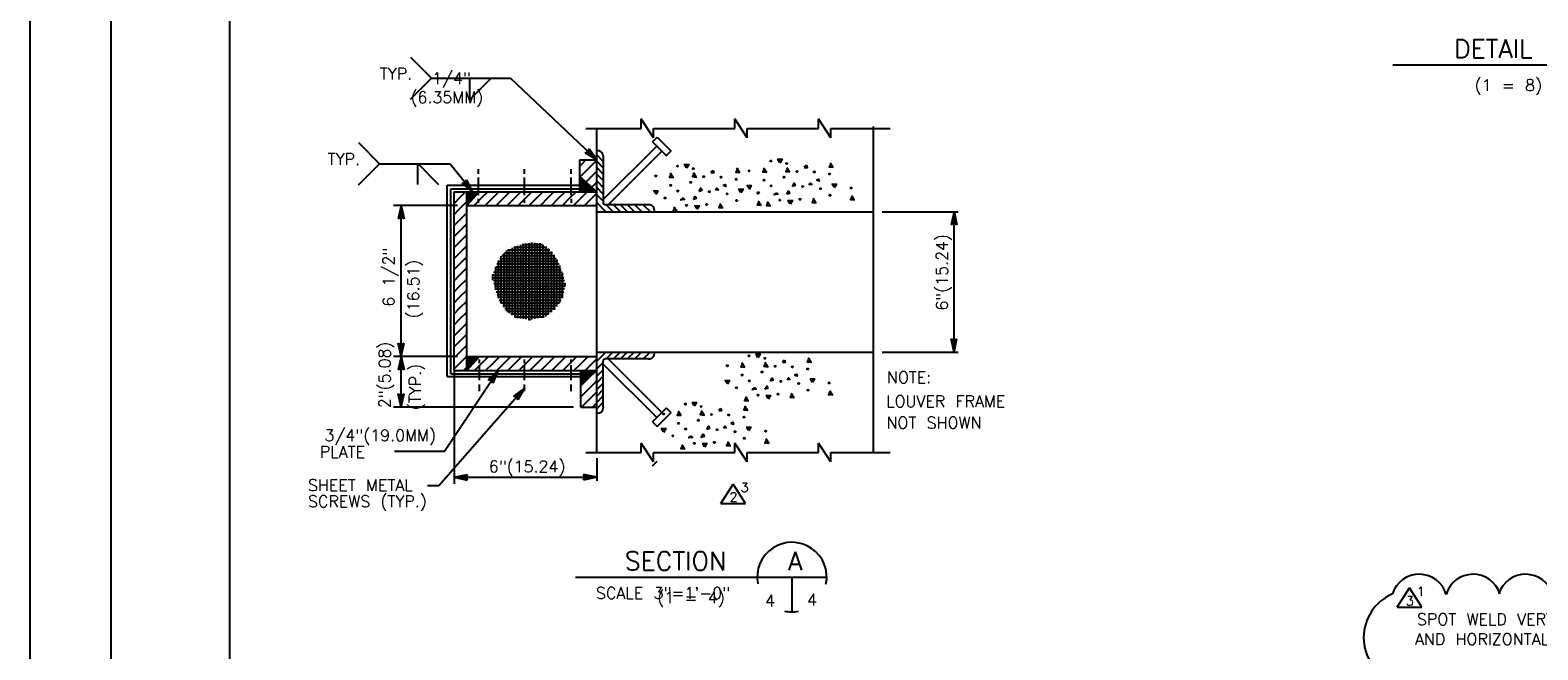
# Model space of a CAD drawing. Extents: x -17 to 2859, y -14 to 3983.
# Tile 2 of 39: x -17.18 to -0.93, y -3.05 to 3.64. Entities that reach past the tile are written whole.
import ezdxf
from ezdxf.enums import TextEntityAlignment as Align

# ---------------------------------------------------------------- set-up
doc = ezdxf.new("R2010")
doc.units = 0
doc.header["$LTSCALE"] = 25.4
doc.header["$MEASUREMENT"] = 0
doc.linetypes.add('HIDDEN2', pattern=[0.1875, 0.125, -0.0625])
doc.layers.add('PAN_RS', color=7, linetype='CONTINUOUS')
doc.layers.add('PAN_TS', color=7, linetype='CONTINUOUS')
doc.styles.add('TXT_SHX', font='txt.shx')

# ---------------------------------------------------------------- blocks, each defined once
blk = doc.blocks.new('CONC')
at = {"layer": 'PAN_RS', "color": 24, "linetype": 'CONTINUOUS'}
blk.add_line((-0.0007, 0.00176), (-0.00046, 0.00198), dxfattribs=at)
for points in [[(-0.00344, 0.00228), (-0.00365, 0.00264), (-0.00319, 0.00264), (-0.00344, 0.00221)], [(-0.00046, 0.002), (-0.00039, 0.00169), (-0.0007, 0.00169)], [(0.00231, 0.00221), (0.0021, 0.00179), (0.00252, 0.00175), (0.00221, 0.00221)], [(-0.00515, 0.00165), (-0.00536, 0.00122), (-0.00494, 0.00119), (-0.00526, 0.00165)], [(-0.00256, 0.00169), (-0.00278, 0.00128), (-0.00235, 0.00122), (-0.00266, 0.00169)], [(0.00066, 0.00032), (0.00088, 0.0004), (0.00097, 0.00017), (0.00066, 0.00028)], [(-0.0069, -0.00066), (-0.00711, -0.00031), (-0.00665, -0.00031), (-0.0069, -0.00074)], [(-0.00402, -0.00129), (-0.00382, -0.00115), (-0.00365, -0.00129), (-0.00414, -0.00136)], [(-0.00017, -0.00021), (-0.00003, -0.00003), (0.00015, -0.00021), (-0.00014, -0.00024)], [(0.00265, -0.00049), (0.00245, -0.00014), (0.0029, -0.00014), (0.00265, -0.00056)], [(0.0047, -0.00147), (0.00449, -0.00189), (0.00491, -0.00193), (0.0046, -0.00147)], [(-0.00474, -0.00214), (-0.00495, -0.00255), (-0.00453, -0.00259), (-0.00485, -0.00214)], [(-0.00228, -0.00235), (-0.00249, -0.00199), (-0.00202, -0.00199), (-0.00228, -0.00241)], [(0.00039, -0.00178), (0.00017, -0.0022), (0.0006, -0.00224), (0.00028, -0.00178)]]:
    blk.add_lwpolyline(points, dxfattribs=at)
for points in [[(-0.00266, -0.00129), (-0.00246, -0.00094), (-0.00235, -0.00119)], [(-0.00204, -0.0004), (-0.00184, -0.00004), (-0.00172, -0.00029)]]:
    blk.add_lwpolyline(points, close=True, dxfattribs=at)
for centre in [(-0.00445, 0.00245), (-0.00267, 0.00217), (-0.00688, 0.00134), (-0.00522, 0.00029), (-0.00298, 0.00063), (-0.00151, 0.00127), (0.00042, 0.00122), (0.00214, 0.00098), (-0.00585, -0.00112), (-0.00442, -0.00035), (-0.00088, -0.00042), (0.00112, -0.00066), (0.00218, -0.0014), (0.00456, -0.00059), (-0.00344, -0.00196), (-0.00119, -0.00186)]:
    blk.add_circle(centre, 0.0000677, dxfattribs=at)
blk = doc.blocks.new('LT1')
at = {"layer": 'PAN_TS', "color": 24, "linetype": 'CONTINUOUS'}
for p, q in [((0, 0), (-0.0015, -0.00032)), ((-0.0015, -0.00032), (-0.00135, 0)), ((0, 0), (-0.00149, 0.00032)), ((-0.00135, 0), (-0.00149, 0.00032)), ((-0.00039, -0.00001), (-0.00136, 0.00021)), ((-0.00128, 0), (-0.00136, 0.00021)), ((-0.00136, -0.00021), (-0.00128, 0)), ((-0.00076, 0), (-0.00122, 0.0001)), ((-0.00119, 0), (-0.00122, 0.0001)), ((-0.00076, 0), (-0.00122, -0.0001)), ((-0.00122, -0.0001), (-0.00119, 0)), ((-0.00039, -0.00001), (-0.00136, -0.00021))]:
    blk.add_line(p, q, dxfattribs=at)
blk = doc.blocks.new('REVTR1')
at = {"layer": 'PAN_TS', "color": 24, "linetype": 'CONTINUOUS'}
for p, q in [((-0.00143, 0), (-0.00004, 0.00217)), ((0.00134, 0), (-0.00004, 0.00217)), ((-0.00143, 0), (0.00134, 0))]:
    blk.add_line(p, q, dxfattribs=at)

msp = doc.modelspace()

# ---------------------------------------------------------------- linework, layer by layer
at = {"layer": 'PAN_TS', "color": 7, "linetype": 'CONTINUOUS'}
for p, q in [((-17.176, -13.714), (-17.176, 16.286)), ((-16.301, -12.718), (-16.301, 15.286)), ((-15.023, -12.152), (-15.023, 14.721)), ((-13.076, 3.348), (-12.849, 3.121)), ((-2.488, 3.266), (0.221, 3.266)), ((-13.076, 2.894), (-12.849, 3.121)), ((-12.849, 3.121), (-11.998, 3.121)), ((-12.438, 2.892), (-12.438, 3.121)), ((-12.438, 2.892), (-12.211, 3.119)), ((-11.998, 3.121), (-11.069, 2.24)), ((-10.592, 2.58), (-10.592, 2.682)), ((-10.458, 2.479), (-10.592, 2.682)), ((-9.581, 2.58), (-9.581, 2.682)), ((-9.447, 2.479), (-9.581, 2.682)), ((-8.68, 2.58), (-8.68, 2.682)), ((-8.546, 2.479), (-8.68, 2.682)), ((-11.185, 2.58), (-10.592, 2.58)), ((-11.069, -0.917), (-11.069, 2.58)), ((-10.469, 2.436), (-10.418, 2.486)), ((-10.458, 2.479), (-10.458, 2.58)), ((-10.458, 2.58), (-9.581, 2.58)), ((-10.418, 2.486), (-10.267, 2.335)), ((-9.447, 2.479), (-9.447, 2.58)), ((-9.447, 2.58), (-8.68, 2.58)), ((-8.546, 2.479), (-8.546, 2.58)), ((-8.546, 2.58), (-7.905, 2.58)), ((-8.085, -0.916), (-8.085, 2.599)), ((-13.638, 2.426), (-13.411, 2.199)), ((-11.072, 2.297), (-10.998, 2.223)), ((-10.469, 2.436), (-10.318, 2.285)), ((-10.32, 2.284), (-10.269, 2.334)), ((-13.638, 1.972), (-13.411, 2.199)), ((-13.411, 2.199), (-12.65, 2.199)), ((-13.002, 2.203), (-13.002, 1.974)), ((-13.002, 2.203), (-12.775, 1.976)), ((-12.65, 2.199), (-12.405, 1.895)), ((-12.344, 2.088), (-12.344, 2.139)), ((-11.848, 2.088), (-11.848, 2.139)), ((-11.346, 2.088), (-11.346, 2.139)), ((-11.252, 1.895), (-11.252, 2.24)), ((-11.252, 2.24), (-11.069, 2.24)), ((-11.252, 2.173), (-11.235, 2.19)), ((-11.235, 2.19), (-11.185, 2.24)), ((-11.235, 2.071), (-11.116, 2.19)), ((-11.116, 2.19), (-11.069, 2.237)), ((-11.116, 2.071), (-11.069, 2.118)), ((-11.072, 2.228), (-10.998, 2.154)), ((-11.072, 2.16), (-10.998, 2.086)), ((-10.998, 2.275), (-10.998, 1.772)), ((-12.682, -0.097), (-12.682, 1.966)), ((-12.682, 1.966), (-11.252, 1.966)), ((-12.344, 1.858), (-12.344, 2.049)), ((-11.848, 1.858), (-11.848, 2.049)), ((-11.346, 1.858), (-11.346, 2.049)), ((-11.252, 2.054), (-11.235, 2.071)), ((-11.246, 1.895), (-11.252, 2.059)), ((-11.252, 1.935), (-11.235, 1.952)), ((-11.069, 1.895), (-11.251, 2.059)), ((-11.237, 2.046), (-11.246, 1.895)), ((-11.236, 1.895), (-11.237, 2.046)), ((-11.227, 2.038), (-11.236, 1.895)), ((-11.235, 1.952), (-11.116, 2.071)), ((-11.235, 1.833), (-11.116, 1.952)), ((-11.224, 1.895), (-11.227, 2.038)), ((-11.219, 2.031), (-11.224, 1.895)), ((-11.212, 1.895), (-11.219, 2.031)), ((-11.212, 1.895), (-11.212, 2.024)), ((-11.212, 2.024), (-11.205, 1.895)), ((-11.205, 1.895), (-11.203, 2.016)), ((-11.203, 2.016), (-11.195, 1.895)), ((-11.195, 1.895), (-11.193, 2.007)), ((-11.193, 2.007), (-11.186, 1.895)), ((-11.186, 1.895), (-11.183, 1.998)), ((-11.183, 1.998), (-11.177, 1.895)), ((-11.177, 1.895), (-11.173, 1.988)), ((-11.173, 1.988), (-11.167, 1.895)), ((-11.167, 1.895), (-11.162, 1.978)), ((-11.162, 1.978), (-11.157, 1.895)), ((-11.157, 1.895), (-11.15, 1.967)), ((-11.15, 1.967), (-11.147, 1.895)), ((-11.147, 1.895), (-11.139, 1.958)), ((-11.139, 1.958), (-11.138, 1.895)), ((-11.116, 1.952), (-11.069, 1.999)), ((-11.072, 2.09), (-10.998, 2.016)), ((-11.069, 2.014), (-10.995, 1.94)), ((-12.641, -0.068), (-12.641, 1.928)), ((-12.641, 1.928), (-11.252, 1.928)), ((-12.607, -0.033), (-12.607, 1.895)), ((-12.607, 1.895), (-11.069, 1.895)), ((-12.607, 1.889), (-12.601, 1.895)), ((-12.607, 1.77), (-12.544, 1.833)), ((-12.544, 1.833), (-12.482, 1.895)), ((-12.544, 1.714), (-12.425, 1.833)), ((-12.47, -0.033), (-12.47, 1.895)), ((-12.47, 1.748), (-12.338, 1.895)), ((-12.47, 1.891), (-12.341, 1.891)), ((-12.341, 1.891), (-12.47, 1.884)), ((-12.47, 1.884), (-12.349, 1.882)), ((-12.349, 1.882), (-12.47, 1.874)), ((-12.47, 1.874), (-12.358, 1.872)), ((-12.358, 1.872), (-12.47, 1.865)), ((-12.47, 1.865), (-12.367, 1.862)), ((-12.367, 1.862), (-12.47, 1.856)), ((-12.47, 1.856), (-12.377, 1.852)), ((-12.377, 1.852), (-12.47, 1.846)), ((-12.47, 1.846), (-12.387, 1.841)), ((-12.387, 1.841), (-12.47, 1.836)), ((-12.47, 1.836), (-12.398, 1.829)), ((-12.398, 1.829), (-12.47, 1.826)), ((-12.47, 1.826), (-12.407, 1.818)), ((-12.407, 1.818), (-12.47, 1.817)), ((-12.47, 1.817), (-12.417, 1.807)), ((-12.417, 1.807), (-12.47, 1.808)), ((-12.47, 1.808), (-12.426, 1.797)), ((-12.426, 1.797), (-12.47, 1.798)), ((-12.47, 1.798), (-12.434, 1.788)), ((-12.434, 1.788), (-12.47, 1.789)), ((-12.47, 1.789), (-12.442, 1.779)), ((-12.425, 1.833), (-12.363, 1.895)), ((-12.391, 1.748), (-12.306, 1.833)), ((-12.344, 1.776), (-12.344, 1.819)), ((-12.306, 1.833), (-12.244, 1.895)), ((-12.272, 1.748), (-12.187, 1.833)), ((-12.187, 1.833), (-12.125, 1.895)), ((-12.153, 1.748), (-12.068, 1.833)), ((-12.068, 1.833), (-12.006, 1.895)), ((-12.034, 1.748), (-11.949, 1.833)), ((-11.949, 1.833), (-11.887, 1.895)), ((-11.915, 1.748), (-11.83, 1.833)), ((-11.848, 1.776), (-11.848, 1.819)), ((-11.83, 1.833), (-11.768, 1.895)), ((-11.796, 1.748), (-11.711, 1.833)), ((-11.711, 1.833), (-11.649, 1.895)), ((-11.677, 1.748), (-11.592, 1.833)), ((-11.592, 1.833), (-11.53, 1.895)), ((-11.558, 1.748), (-11.473, 1.833)), ((-11.473, 1.833), (-11.411, 1.895)), ((-11.439, 1.748), (-11.354, 1.833)), ((-11.354, 1.833), (-11.292, 1.895)), ((-11.342, 1.776), (-11.342, 1.819)), ((-11.32, 1.748), (-11.235, 1.833)), ((-11.201, 1.748), (-11.116, 1.833)), ((-11.138, 1.895), (-11.128, 1.948)), ((-11.128, 1.948), (-11.129, 1.895)), ((-11.129, 1.895), (-11.118, 1.939)), ((-11.118, 1.939), (-11.119, 1.895)), ((-11.119, 1.895), (-11.109, 1.931)), ((-11.116, 1.833), (-11.069, 1.88)), ((-11.109, 1.931), (-11.11, 1.895)), ((-11.11, 1.895), (-11.1, 1.923)), ((-11.1, 1.923), (-11.101, 1.895)), ((-11.101, 1.895), (-11.092, 1.916)), ((-11.092, 1.916), (-11.091, 1.895)), ((-11.091, 1.895), (-11.081, 1.906)), ((-11.081, 1.906), (-11.08, 1.895)), ((-11.072, 1.946), (-10.998, 1.872)), ((-11.072, 1.867), (-10.998, 1.793)), ((-12.569, 1.748), (-13.26, 1.748)), ((-13.177, 0.12), (-13.177, 1.748)), ((-12.607, 1.651), (-12.544, 1.714)), ((-12.544, 1.595), (-12.47, 1.669)), ((-12.442, 1.779), (-12.47, 1.78)), ((-12.47, 1.78), (-12.449, 1.771)), ((-12.449, 1.771), (-12.47, 1.77)), ((-12.47, 1.77), (-12.459, 1.76)), ((-12.459, 1.76), (-12.47, 1.759)), ((-12.47, 1.748), (-11.069, 1.748)), ((-11.082, 1.748), (-11.069, 1.761)), ((-11.072, 1.784), (-10.973, 1.685)), ((-11.069, 1.681), (-8.085, 1.681)), ((-10.512, 1.756), (-10.982, 1.756)), ((-10.968, 1.756), (-10.894, 1.682)), ((-10.889, 1.756), (-10.815, 1.682)), ((-10.814, 1.756), (-10.74, 1.682)), ((-10.739, 1.756), (-10.665, 1.682)), ((-10.66, 1.756), (-10.586, 1.682)), ((-10.569, 1.756), (-10.495, 1.682)), ((-7.993, 1.681), (-7.174, 1.681)), ((-7.218, 0.167), (-7.218, 1.682)), ((-12.607, 1.532), (-12.544, 1.595)), ((-12.607, 1.413), (-12.544, 1.476)), ((-12.544, 1.476), (-12.47, 1.55)), ((-12.607, 1.294), (-12.544, 1.357)), ((-12.544, 1.357), (-12.47, 1.431)), ((-12.544, 1.238), (-12.47, 1.312)), ((-11.948, 0.544), (-11.948, 1.304)), ((-11.918, 0.534), (-11.918, 1.314)), ((-11.888, 0.529), (-11.888, 1.323)), ((-11.874, 1.328), (-11.654, 1.328)), ((-11.858, 0.525), (-11.858, 1.333)), ((-11.828, 0.521), (-11.828, 1.338)), ((-11.798, 0.516), (-11.798, 1.343)), ((-11.768, 0.52), (-11.768, 1.348)), ((-11.738, 0.526), (-11.738, 1.346)), ((-11.708, 0.532), (-11.708, 1.343)), ((-11.678, 0.539), (-11.678, 1.341)), ((-11.648, 0.545), (-11.648, 1.324)), ((-11.618, 0.551), (-11.618, 1.305)), ((-12.607, 1.175), (-12.544, 1.238)), ((-12.544, 1.119), (-12.47, 1.193)), ((-12.13, 1.148), (-11.488, 1.148)), ((-12.128, 0.752), (-12.128, 1.15)), ((-12.113, 1.178), (-11.506, 1.178)), ((-12.098, 0.694), (-12.098, 1.201)), ((-12.092, 1.208), (-11.524, 1.208)), ((-12.068, 0.65), (-12.068, 1.232)), ((-12.063, 1.238), (-11.547, 1.238)), ((-12.038, 0.61), (-12.038, 1.264)), ((-12.03, 1.268), (-11.573, 1.268)), ((-12.008, 0.588), (-12.008, 1.277)), ((-11.978, 0.566), (-11.978, 1.291)), ((-11.964, 1.298), (-11.607, 1.298)), ((-11.588, 0.575), (-11.588, 1.285)), ((-11.558, 0.599), (-11.558, 1.25)), ((-11.528, 0.623), (-11.528, 1.215)), ((-11.498, 0.658), (-11.498, 1.164)), ((-12.607, 1.056), (-12.544, 1.119)), ((-12.607, 0.937), (-12.544, 1)), ((-12.544, 1), (-12.47, 1.074)), ((-12.188, 0.942), (-12.188, 1.009)), ((-12.181, 0.998), (-11.432, 0.998)), ((-12.18, 1.028), (-11.441, 1.028)), ((-12.166, 1.058), (-11.451, 1.058)), ((-12.158, 0.837), (-12.158, 1.082)), ((-12.157, 1.088), (-11.462, 1.088)), ((-12.147, 1.118), (-11.475, 1.118)), ((-11.468, 0.702), (-11.468, 1.102)), ((-11.438, 0.749), (-11.438, 1.021)), ((-12.607, 0.818), (-12.544, 0.881)), ((-12.544, 0.881), (-12.47, 0.955)), ((-12.544, 0.762), (-12.47, 0.836)), ((-12.181, 0.968), (-11.424, 0.968)), ((-12.181, 0.938), (-11.416, 0.938)), ((-12.179, 0.908), (-11.408, 0.908)), ((-12.171, 0.878), (-11.41, 0.878)), ((-12.162, 0.848), (-11.416, 0.848)), ((-12.152, 0.818), (-11.423, 0.818)), ((-11.408, 0.883), (-11.408, 0.91)), ((-12.607, 0.699), (-12.544, 0.762)), ((-12.544, 0.643), (-12.47, 0.717)), ((-12.141, 0.788), (-11.43, 0.788)), ((-12.13, 0.758), (-11.437, 0.758)), ((-12.12, 0.728), (-11.451, 0.728)), ((-12.101, 0.698), (-11.472, 0.698)), ((-12.08, 0.668), (-11.492, 0.668)), ((-12.607, 0.58), (-12.544, 0.643)), ((-12.607, 0.461), (-12.544, 0.524)), ((-12.544, 0.524), (-12.47, 0.598)), ((-12.06, 0.638), (-11.513, 0.638)), ((-12.036, 0.608), (-11.548, 0.608)), ((-11.995, 0.578), (-11.586, 0.578)), ((-11.954, 0.548), (-11.634, 0.548)), ((-11.806, 0.518), (-11.783, 0.518)), ((-12.607, 0.342), (-12.544, 0.405)), ((-12.544, 0.405), (-12.47, 0.479)), ((-12.544, 0.286), (-12.47, 0.36)), ((-12.607, 0.223), (-12.544, 0.286)), ((-12.607, 0.104), (-12.544, 0.167)), ((-12.544, 0.167), (-12.47, 0.241)), ((-11.072, 0.065), (-10.973, 0.164)), ((-11.069, 0.167), (-8.085, 0.167)), ((-10.968, 0.093), (-10.894, 0.167)), ((-10.889, 0.093), (-10.815, 0.167)), ((-10.814, 0.093), (-10.74, 0.167)), ((-10.739, 0.093), (-10.665, 0.167)), ((-10.66, 0.093), (-10.586, 0.167)), ((-10.569, 0.093), (-10.495, 0.167)), ((-7.993, 0.167), (-7.174, 0.167)), ((-12.569, 0.12), (-13.26, 0.12)), ((-13.177, -0.428), (-13.177, 0.12)), ((-12.607, -0.015), (-12.544, 0.048)), ((-12.544, 0.048), (-12.47, 0.122)), ((-12.506, -0.033), (-12.355, 0.118)), ((-12.47, 0.12), (-11.069, 0.12)), ((-12.47, -0.033), (-12.333, 0.119)), ((-12.47, 0.11), (-12.341, 0.11)), ((-12.341, 0.11), (-12.47, 0.103)), ((-12.47, 0.103), (-12.349, 0.101)), ((-12.349, 0.101), (-12.47, 0.093)), ((-12.47, 0.093), (-12.358, 0.091)), ((-12.358, 0.091), (-12.47, 0.084)), ((-12.47, 0.084), (-12.367, 0.081)), ((-12.367, 0.081), (-12.47, 0.075)), ((-12.47, 0.075), (-12.377, 0.071)), ((-12.377, 0.071), (-12.47, 0.065)), ((-12.47, 0.065), (-12.387, 0.06)), ((-12.387, 0.06), (-12.47, 0.055)), ((-12.47, 0.055), (-12.398, 0.048)), ((-12.398, 0.048), (-12.47, 0.045)), ((-12.47, 0.045), (-12.407, 0.037)), ((-12.407, 0.037), (-12.47, 0.036)), ((-12.47, 0.036), (-12.417, 0.026)), ((-12.417, 0.026), (-12.47, 0.027)), ((-12.47, 0.027), (-12.426, 0.016)), ((-12.426, 0.016), (-12.47, 0.017)), ((-12.47, 0.017), (-12.434, 0.007)), ((-12.434, 0.007), (-12.47, 0.008)), ((-12.47, 0.008), (-12.442, -0.002)), ((-12.387, -0.033), (-12.306, 0.048)), ((-12.333, 0.049), (-12.333, 0.088)), ((-12.333, -0.137), (-12.333, 0.027)), ((-12.306, 0.048), (-12.234, 0.12)), ((-12.268, -0.033), (-12.187, 0.048)), ((-12.187, 0.048), (-12.115, 0.12)), ((-12.15, -0.034), (-12.068, 0.048)), ((-12.068, 0.048), (-11.996, 0.12)), ((-12.031, -0.034), (-11.949, 0.048)), ((-11.949, 0.048), (-11.877, 0.12)), ((-11.912, -0.034), (-11.83, 0.048)), ((-11.848, 0.049), (-11.848, 0.088)), ((-11.848, -0.137), (-11.848, 0.027)), ((-11.83, 0.048), (-11.758, 0.12)), ((-11.794, -0.034), (-11.711, 0.048)), ((-11.711, 0.048), (-11.639, 0.12)), ((-11.676, -0.035), (-11.592, 0.048)), ((-11.592, 0.048), (-11.52, 0.12)), ((-11.557, -0.035), (-11.473, 0.048)), ((-11.473, 0.048), (-11.401, 0.12)), ((-11.438, -0.035), (-11.354, 0.048)), ((-11.354, 0.048), (-11.282, 0.12)), ((-11.346, 0.049), (-11.346, 0.088)), ((-11.346, -0.137), (-11.346, 0.027)), ((-11.319, -0.035), (-11.235, 0.048)), ((-11.235, 0.048), (-11.163, 0.12)), ((-11.235, -0.071), (-11.116, 0.048)), ((-11.116, 0.048), (-11.069, 0.095)), ((-11.072, -0.018), (-10.998, 0.056)), ((-10.998, -0.426), (-10.998, 0.077)), ((-10.998, 0.036), (-10.422, -0.54)), ((-10.512, 0.093), (-10.982, 0.093)), ((-12.711, -0.902), (-12.131, -0.033)), ((-12.682, -0.097), (-11.238, -0.097)), ((-12.641, -0.068), (-11.239, -0.068)), ((-12.607, -0.033), (-11.069, -0.033)), ((-12.607, -0.033), (-12.607, -1.254)), ((-12.442, -0.002), (-12.47, -0.001)), ((-12.47, -0.001), (-12.449, -0.01)), ((-12.449, -0.01), (-12.47, -0.011)), ((-12.47, -0.011), (-12.459, -0.021)), ((-12.459, -0.021), (-12.47, -0.022)), ((-11.069, -0.033), (-11.239, -0.187)), ((-11.232, -0.18), (-11.239, -0.033)), ((-11.239, -0.428), (-11.239, -0.036)), ((-11.239, -0.075), (-11.235, -0.071)), ((-11.235, -0.19), (-11.116, -0.071)), ((-11.23, -0.033), (-11.232, -0.18)), ((-11.225, -0.175), (-11.23, -0.033)), ((-11.22, -0.033), (-11.225, -0.175)), ((-11.212, -0.033), (-11.221, -0.17)), ((-11.221, -0.17), (-11.22, -0.033)), ((-11.212, -0.033), (-11.212, -0.162)), ((-11.212, -0.162), (-11.205, -0.033)), ((-11.205, -0.033), (-11.203, -0.154)), ((-11.203, -0.154), (-11.195, -0.033)), ((-11.195, -0.033), (-11.193, -0.145)), ((-11.193, -0.145), (-11.186, -0.033)), ((-11.186, -0.033), (-11.183, -0.136)), ((-11.183, -0.136), (-11.177, -0.033)), ((-11.177, -0.033), (-11.173, -0.126)), ((-11.173, -0.126), (-11.167, -0.033)), ((-11.167, -0.033), (-11.162, -0.116)), ((-11.162, -0.116), (-11.157, -0.033)), ((-11.157, -0.033), (-11.15, -0.105)), ((-11.15, -0.105), (-11.147, -0.033)), ((-11.147, -0.033), (-11.139, -0.096)), ((-11.139, -0.096), (-11.138, -0.033)), ((-11.138, -0.033), (-11.128, -0.086)), ((-11.128, -0.086), (-11.129, -0.033)), ((-11.129, -0.033), (-11.118, -0.077)), ((-11.118, -0.077), (-11.119, -0.033)), ((-11.119, -0.033), (-11.109, -0.069)), ((-11.116, -0.071), (-11.069, -0.024)), ((-11.116, -0.19), (-11.069, -0.143)), ((-11.109, -0.069), (-11.11, -0.033)), ((-11.11, -0.033), (-11.1, -0.061)), ((-11.1, -0.061), (-11.101, -0.033)), ((-11.101, -0.033), (-11.092, -0.054)), ((-11.092, -0.054), (-11.091, -0.033)), ((-11.091, -0.033), (-11.081, -0.044)), ((-11.081, -0.044), (-11.08, -0.033)), ((-11.072, -0.097), (-10.998, -0.023)), ((-11.069, -0.165), (-10.995, -0.091)), ((-11.848, -0.221), (-12.772, -1.275)), ((-12.333, -0.254), (-12.333, -0.181)), ((-11.848, -0.254), (-11.848, -0.181)), ((-11.346, -0.254), (-11.346, -0.181)), ((-11.239, -0.194), (-11.235, -0.19)), ((-11.239, -0.313), (-11.235, -0.309)), ((-11.235, -0.309), (-11.116, -0.19)), ((-11.235, -0.428), (-11.116, -0.309)), ((-11.116, -0.309), (-11.069, -0.262)), ((-11.072, -0.241), (-10.998, -0.167)), ((-11.072, -0.311), (-10.998, -0.237)), ((-11.072, -0.379), (-10.998, -0.305)), ((-11.32, -0.428), (-13.26, -0.428)), ((-11.239, -0.428), (-11.069, -0.428)), ((-11.116, -0.428), (-11.069, -0.381)), ((-11.072, -0.448), (-10.998, -0.374)), ((-10.469, -0.587), (-10.318, -0.436)), ((-10.418, -0.637), (-10.267, -0.486)), ((-10.32, -0.435), (-10.269, -0.485)), ((-10.469, -0.587), (-10.418, -0.637)), ((-13.25, -0.902), (-12.711, -0.902)), ((-11.185, -0.917), (-10.592, -0.917)), ((-10.592, -0.917), (-10.592, -0.815)), ((-10.458, -1.018), (-10.592, -0.815)), ((-10.458, -1.018), (-10.458, -0.917)), ((-10.458, -0.917), (-9.581, -0.917)), ((-9.581, -0.917), (-9.581, -0.815)), ((-9.447, -1.018), (-9.581, -0.815)), ((-9.447, -1.018), (-9.447, -0.917)), ((-9.447, -0.917), (-8.68, -0.917)), ((-8.68, -0.917), (-8.68, -0.815)), ((-8.546, -1.018), (-8.68, -0.815)), ((-8.546, -1.018), (-8.546, -0.917)), ((-8.546, -0.917), (-7.905, -0.917)), ((-11.069, -0.976), (-11.069, -1.222)), ((-10.469, -1.061), (-10.418, -1.011)), ((-12.772, -1.275), (-12.892, -1.275)), ((-12.607, -1.184), (-11.069, -1.184)), ((-11.299, -2.26), (-8.59, -2.26)), ((-8.965, -2.26), (-8.965, -2.635))]:
    msp.add_line(p, q, dxfattribs=at)
at = {"layer": 'PAN_TS', "color": 7, "linetype": 'HIDDEN2'}
for p, q in [((-10.998, 1.813), (-10.422, 2.389)), ((-10.944, 1.759), (-10.368, 2.335)), ((-10.944, 0.09), (-10.368, -0.486))]:
    msp.add_line(p, q, dxfattribs=at)
at = {"layer": 'PAN_TS', "color": 7, "linetype": 'CONTINUOUS'}
for centre, radius, start, end in [((-11.059, 2.278), 0.0613, 357.1055, 102.0756), ((-10.982, 1.772), 0.016, 180, 270), ((-10.509, 1.694), 0.0613, 347.9244, 92.8945), ((-10.509, 0.154), 0.0613, 267.1055, 12.0756), ((-10.982, 0.077), 0.016, 90, 180), ((-11.059, -0.43), 0.0613, 257.9244, 2.8945), ((-8.965, -2.26), 0.375, 348.0239, 190.9202), ((-2.203, -2.533), 0.303, 16.5601, 162.2586), ((-1.624, -2.533), 0.303, 17.7414, 163.4399), ((-1.057, -2.533), 0.303, 16.5601, 162.2586), ((-2.289, -2.913), 0.514, 113.2776, 246.7224), ((-8.965, -2.26), 0.375, 257.8197, 280.7131)]:
    msp.add_arc(centre, radius, start, end, dxfattribs=at)

# ---------------------------------------------------------------- block references
at = {"layer": 'PAN_RS', "linetype": 'CONTINUOUS', "xscale": 96, "yscale": 96, "zscale": 96}
for p in [(-9.771, 1.937), (-8.765, 1.993), (-9.001, -0.109), (-9.687, -0.629)]:
    msp.add_blockref('CONC', p, dxfattribs=at)
at = {"layer": 'PAN_TS', "linetype": 'CONTINUOUS'}
for p, xscale, yscale, zscale, rotation in [((-11.069, 2.24), 96.00006309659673, 96.00006309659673, 96.00006309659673, 316.5190739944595), ((-12.405, 1.895), 96.0000551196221, 96.0000551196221, 96.0000551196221, 308.8661063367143), ((-13.177, 1.748), 96, 96, 96, 90.00000000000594), ((-7.218, 1.682), 96, 96, 96, 90.00000000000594), ((-13.177, 0.12), 96, 96, 96, 269.9999999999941), ((-7.218, 0.167), 96, 96, 96, 269.9999999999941), ((-13.177, 0.12), 96, 96, 96, 90.00000000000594), ((-12.131, -0.033), 96.00039983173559, 96.00039983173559, 96.00039983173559, 55.32406953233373), ((-13.177, -0.428), 96, 96, 96, 269.9999999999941), ((-11.848, -0.221), 96.00039764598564, 96.00039764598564, 96.00039764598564, 48.7602128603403), ((-12.607, -1.184), 96, 96, 96, 180.0000000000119)]:
    msp.add_blockref('LT1', p, dxfattribs=dict(at, xscale=xscale, yscale=yscale, zscale=zscale, rotation=rotation))
at = {"layer": 'PAN_TS', "linetype": 'CONTINUOUS', "xscale": 96, "yscale": 96, "zscale": 96}
for name, p in [('LT1', (-11.069, -1.184)), ('REVTR1', (-9.594, -1.465)), ('REVTR1', (-2.306, -2.586))]:
    msp.add_blockref(name, p, dxfattribs=at)

# ---------------------------------------------------------------- texts
at = {"layer": 'PAN_TS', "color": 7, "linetype": 'CONTINUOUS', "style": 'TXT_SHX'}
for s, height, p in [('DETAIL', 0.2, (-1.407, 3.339)), (' 1/4" ', 0.125, (-12.635, 3.058)), ('(1 = 8)', 0.125, (-1.244, 2.983)), ('(6.35MM)', 0.125, (-12.685, 2.853)), (' 3/4"(19.0MM)', 0.125, (-13.459, -0.794)), ('PLATE', 0.125, (-13.81, -0.972)), ('6"(15.24)', 0.125, (-11.82, -1.13)), ('SHEET METAL', 0.125, (-13.617, -1.331)), ('3', 0.1, (-9.475, -1.343)), ('SCREWS (TYP.)', 0.125, (-13.541, -1.505)), ('2', 0.1, (-9.594, -1.446)), ('SECTION', 0.2, (-10.219, -2.187)), ('A', 0.2, (-8.93, -2.186)), ('(1 = 4)', 0.125, (-10.053, -2.543)), ('1', 0.1, (-2.187, -2.464)), ('4', 0.125, (-9.201, -2.577)), ('4', 0.125, (-8.748, -2.567)), ('3', 0.1, (-2.306, -2.567)), ('SPOT WELD VERTICAL', 0.125, (-1.319, -2.777)), ('AND HORIZONTAL REBARS', 0.125, (-1.151, -2.992))]:
    msp.add_text(s, height=height, dxfattribs=at).set_placement(p, align=Align.CENTER)
for s, p in [('TYP.', (-13.407, 3.108)), ('TYP.', (-13.969, 2.186)), ('NOTE:', (-7.941, -0.168)), ('LOUVER FRAME', (-7.95, -0.426)), ('NOT SHOWN', (-7.946, -0.658)), ('SCALE 3"=1\'-0"', (-11.077, -2.495))]:
    msp.add_text(s, height=0.125, dxfattribs=at).set_placement(p)
for s, p in [('6"(15.24)', (-7.285, 1.027)), ('6 1/2" ', (-13.249, 1.031)), (' (16.51)', (-12.984, 0.793)), ('2"(5.08)', (-13.293, -0.079)), ('(TYP.)', (-12.964, -0.209))]:
    msp.add_text(s, height=0.125, rotation=90, dxfattribs=at).set_placement(p, align=Align.CENTER)

doc.saveas('drawing.dxf')
